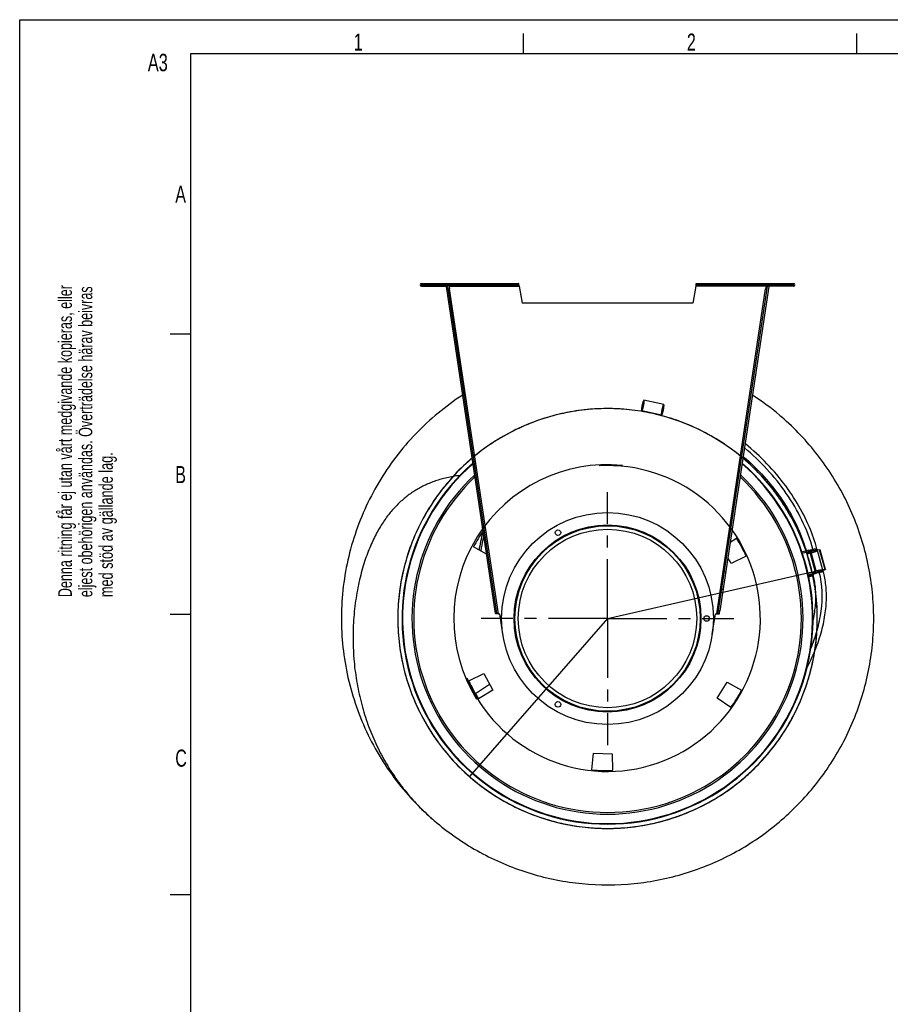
# Model space of a CAD drawing. Extents: x 0 to 420, y -131 to 297.
# Tile 10 of 16: x 0 to 127, y 153 to 297. Entities that reach past the tile are written whole.
import ezdxf

# ---------------------------------------------------------------- set-up
doc = ezdxf.new("R2010")
doc.units = 0
doc.header["$LTSCALE"] = 23.1
doc.linetypes.add('CENTER', pattern=[0.6, 0.375, -0.075, 0.075, -0.075])
for name, color, linetype in [('110528_DXF_CONTINUOUS_LINE', 7, 'CONTINUOUS'), ('110536_DXF_CONTINUOUS_LINE', 7, 'CONTINUOUS'), ('110660_DXF_CONTINUOUS_LINE', 7, 'CONTINUOUS'), ('AG_HOSE_150_DXF_CONTINUOUS', 7, 'CONTINUOUS'), ('ASE_65_150-5_DXF_FORMAT', 7, 'CONTINUOUS'), ('G_ASE_DUMMY_DXF_CONTINUOUS', 7, 'CONTINUOUS'), ('GUIDE_150_DXF_CONTINUOUS_L', 7, 'CONTINUOUS'), ('SPRING_DUMMY_DXF_AXIS', 7, 'CONTINUOUS'), ('SPRING_DUMMYDXF_CONTINUOUS', 7, 'CONTINUOUS')]:
    doc.layers.add(name, color=color, linetype=linetype)
doc.styles.get("Standard").update_dxf_attribs({"font": 'txt', "width": 0.7})

# ---------------------------------------------------------------- blocks, each defined once
blk = doc.blocks.new('SQS_LAGTEXT_BL0', base_point=(7.49, 145.42))
at = {"layer": 'ASE_65_150-5_DXF_FORMAT', "color": 7, "linetype": 'CONTINUOUS'}
for s, width, p in [('Denna ritning får ej utan vårt medgivande kopieras, eller', 0.687469, (7.64, 212.55)), ('eljest obehörigen användas. Överträdelse härav beivras', 0.686067, (10.63, 212.55)), ('med stöd av gällande lag.', 0.696, (13.63, 212.55))]:
    blk.add_text(s, height=1.9979, rotation=90, dxfattribs=dict(at, width=width)).set_placement(p)

msp = doc.modelspace()

# ---------------------------------------------------------------- linework, layer by layer
at = {"layer": '110528_DXF_CONTINUOUS_LINE', "color": 9, "linetype": 'CONTINUOUS'}
for p, q in [((112.51438, 223.51027), (112.5806, 223.54548)), ((59.53752, 195.34198), (59.4713, 195.30677))]:
    msp.add_line(p, q, dxfattribs=at)
at = {"layer": '110528_DXF_CONTINUOUS_LINE', "color": 3, "linetype": 'CONTINUOUS'}
for p, q in [((103.99111, 220.61281), (104.92263, 221.17252)), ((68.32564, 218.85327), (66.40493, 219.91793)), ((104.11718, 217.49134), (103.65275, 218.36482)), ((106.33105, 218.52368), (104.11718, 217.49134)), ((65.72085, 200.32857), (67.93472, 201.36091)), ((67.93472, 201.36091), (69.2231, 198.93782)), ((69.2231, 198.93782), (67.12927, 197.67973)), ((102.05625, 197.79126), (103.51051, 200.11858)), ((103.51051, 200.11858), (105.64697, 198.93432)), ((104.05721, 196.39017), (102.05625, 197.79126)), ((83.75212, 187.29262), (83.96502, 189.72605)), ((83.96502, 189.72605), (86.70766, 189.63027)), ((86.70766, 189.63027), (86.75029, 187.18792))]:
    msp.add_line(p, q, dxfattribs=at)
at = {"layer": '110528_DXF_CONTINUOUS_LINE', "color": 7, "linetype": 'CONTINUOUS'}
msp.add_arc((86.02595, 209.42613), 30.075, 130.9272188, 49.0727019, dxfattribs=at)
at = {"layer": '110528_DXF_CONTINUOUS_LINE', "color": 3, "linetype": 'CONTINUOUS'}
for radius, start, end in [(30, 131.0178646, 48.9819905), (22.25, 144.9125493, 151.8655687), (22.25, 24.1344313, 31.8655687), (22.25, 204.1344313, 211.8655687), (22.25, 324.1344313, 331.8655687), (22.25, 264.1344313, 271.8655687)]:
    msp.add_arc((86.02595, 209.42613), radius, start, end, dxfattribs=at)
at = {"layer": '110528_DXF_CONTINUOUS_LINE', "color": 9, "linetype": 'CONTINUOUS'}
for radius, start, end in [(28.61603, 132.7981077, 47.2023559), (28.36603, 133.1426079, 46.8576139)]:
    msp.add_arc((86.02595, 209.42613), radius, start, end, dxfattribs=at)
at = {"layer": '110536_DXF_CONTINUOUS_LINE', "color": 9, "linetype": 'CONTINUOUS'}
for p, q in [((58.7993, 258.02613), (58.7993, 258.42613)), ((62.83391, 258.02613), (73.08763, 258.02613)), ((109.218, 258.02613), (98.96427, 258.02613)), ((113.25261, 258.02613), (113.25261, 258.42613)), ((70.04722, 210.103), (62.89125, 257.64513)), ((102.00468, 210.103), (109.16065, 257.64513)), ((68.72483, 216.20112), (68.92261, 216.23088)), ((103.32707, 216.20112), (103.1293, 216.23088)), ((69.10753, 213.65861), (69.3053, 213.68837)), ((102.94437, 213.65861), (102.7466, 213.68837)), ((69.57375, 210.56114), (69.77152, 210.59091)), ((69.57391, 210.56007), (69.77169, 210.58983)), ((102.47799, 210.56007), (102.28022, 210.58983)), ((102.47815, 210.56114), (102.28038, 210.59091))]:
    msp.add_line(p, q, dxfattribs=at)
at = {"layer": '110536_DXF_CONTINUOUS_LINE', "color": 3, "linetype": 'CONTINUOUS'}
for p, q in [((58.7993, 258.42613), (73.0146, 258.42613)), ((58.7993, 258.02613), (62.6493, 258.02613)), ((69.63409, 210.16025), (62.43617, 257.98114)), ((99.0373, 258.42613), (113.25261, 258.42613)), ((109.61573, 257.98114), (102.47815, 210.56114)), ((113.25261, 258.02613), (109.40261, 258.02613)), ((102.41781, 210.16025), (102.47815, 210.56114))]:
    msp.add_line(p, q, dxfattribs=at)
at = {"layer": '110536_DXF_CONTINUOUS_LINE', "color": 7, "linetype": 'CONTINUOUS'}
for p, q in [((58.7993, 258.22613), (73.0146, 258.22613)), ((62.43617, 257.98114), (62.63394, 258.01091)), ((69.83187, 210.19001), (62.63394, 258.01091)), ((62.6493, 258.02613), (62.6493, 258.22613)), ((62.83391, 258.02613), (62.89125, 257.64513)), ((69.82064, 258.42613), (69.82064, 258.22613)), ((72.82064, 258.42613), (72.82064, 258.22613)), ((73.0146, 258.42613), (73.0146, 258.22613)), ((73.08763, 258.02613), (73.52595, 255.54028)), ((98.96427, 258.02613), (98.52595, 255.54028)), ((99.0373, 258.42613), (99.0373, 258.22613)), ((99.0373, 258.22613), (113.25261, 258.22613)), ((99.23126, 258.42613), (99.23126, 258.22613)), ((102.23126, 258.42613), (102.23126, 258.22613)), ((102.28038, 210.59091), (109.41796, 258.01091)), ((109.218, 258.02613), (109.16065, 257.64513)), ((109.40261, 258.02613), (109.40261, 258.22613)), ((109.61573, 257.98114), (109.41796, 258.01091)), ((62.69348, 257.61536), (62.89125, 257.64513)), ((109.35842, 257.61536), (109.16065, 257.64513)), ((98.52595, 255.54028), (73.52595, 255.54028)), ((102.22004, 210.19001), (102.28038, 210.59091)), ((69.63409, 210.16025), (69.83187, 210.19001)), ((70.69861, 207.11908), (70.24698, 210.11952)), ((101.3533, 207.11908), (101.80492, 210.11952)), ((102.41781, 210.16025), (102.22004, 210.19001))]:
    msp.add_line(p, q, dxfattribs=at)
at = {"layer": '110536_DXF_CONTINUOUS_LINE', "color": 3, "linetype": 'CONTINUOUS'}
for centre, start, end in [((58.7993, 258.22613), 90, 270), ((113.25261, 258.22613), 270, 90)]:
    msp.add_arc(centre, 0.2, start, end, dxfattribs=at)
at = {"layer": '110536_DXF_CONTINUOUS_LINE', "color": 7, "linetype": 'CONTINUOUS'}
for centre, start, end in [((70.02372, 211.60281), 270.8975556, 278.5598113), ((102.02818, 211.60281), 261.4401887, 269.1024444)]:
    msp.add_arc(centre, 1.5, start, end, dxfattribs=at)
for points, knots in [([(62.7737, 258.22613), (62.78083, 258.22613), (62.79458, 258.20138), (62.80562, 258.16231), (62.82021, 258.09851), (62.82901, 258.05166), (62.83391, 258.02613)], [0, 0, 0, 0, 0.10102656, 0.317593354, 0.631910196, 1, 1, 1, 1]), ([(73.08763, 258.02613), (73.08169, 258.05167), (73.07098, 258.09881), (73.05326, 258.16211), (73.03961, 258.20311), (73.02253, 258.22613), (73.0146, 258.22613)], [0, 0, 0, 0, 0.362762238, 0.67352206, 0.890403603, 1, 1, 1, 1]), ([(98.96427, 258.02613), (98.97021, 258.05167), (98.98092, 258.09881), (98.99864, 258.16211), (99.01229, 258.20311), (99.02938, 258.22613), (99.0373, 258.22613)], [0, 0, 0, 0, 0.362762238, 0.67352206, 0.890403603, 1, 1, 1, 1]), ([(109.2782, 258.22613), (109.27107, 258.22613), (109.25732, 258.20138), (109.24628, 258.16231), (109.23169, 258.09851), (109.22289, 258.05166), (109.218, 258.02613)], [0, 0, 0, 0, 0.10102656, 0.317593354, 0.631910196, 1, 1, 1, 1]), ([(70.04722, 210.103), (70.01986, 210.10371), (69.969, 210.10726), (69.90201, 210.12138), (69.85071, 210.14607), (69.83396, 210.17612), (69.83187, 210.19001)], [0, 0, 0, 0, 0.331658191, 0.615530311, 0.82972973, 1, 1, 1, 1]), ([(102.00468, 210.103), (102.03204, 210.10371), (102.08291, 210.10726), (102.14989, 210.12138), (102.2012, 210.14607), (102.21794, 210.17612), (102.22004, 210.19001)], [0, 0, 0, 0, 0.331658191, 0.615530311, 0.82972973, 1, 1, 1, 1])]:
    msp.add_open_spline(points, degree=3, knots=knots, dxfattribs=at)
at = {"layer": '110536_DXF_CONTINUOUS_LINE', "color": 3, "linetype": 'CONTINUOUS'}
for points, knots in [([(73.08763, 258.02613), (73.0817, 258.07717), (73.07077, 258.17152), (73.05585, 258.28274), (73.0434, 258.35452), (73.03422, 258.39192), (73.02733, 258.41422), (73.01858, 258.42613), (73.0146, 258.42613)], [0, 0, 0, 0, 0.37570868, 0.695091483, 0.818353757, 0.911146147, 0.970916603, 1, 1, 1, 1]), ([(98.96427, 258.02613), (98.9702, 258.07717), (98.98113, 258.17152), (98.99606, 258.28274), (99.0085, 258.35452), (99.01768, 258.39192), (99.02457, 258.41422), (99.03332, 258.42613), (99.0373, 258.42613)], [0, 0, 0, 0, 0.37570868, 0.695091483, 0.818353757, 0.911146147, 0.970916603, 1, 1, 1, 1]), ([(70.04722, 210.103), (69.99533, 210.09983), (69.89924, 210.09614), (69.78567, 210.09909), (69.71143, 210.1099), (69.67238, 210.1211), (69.64464, 210.13637), (69.63523, 210.1527), (69.63409, 210.16025)], [0, 0, 0, 0, 0.360165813, 0.666149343, 0.785569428, 0.878759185, 0.94710206, 1, 1, 1, 1]), ([(102.00468, 210.103), (102.05657, 210.09983), (102.15266, 210.09614), (102.26623, 210.09909), (102.34048, 210.1099), (102.37953, 210.1211), (102.40726, 210.13637), (102.41667, 210.1527), (102.41781, 210.16025)], [0, 0, 0, 0, 0.360165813, 0.666149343, 0.785569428, 0.878759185, 0.94710206, 1, 1, 1, 1])]:
    msp.add_open_spline(points, degree=3, knots=knots, dxfattribs=at)
at = {"layer": '110660_DXF_CONTINUOUS_LINE', "color": 9, "linetype": 'CONTINUOUS'}
for p, q in [((94.25694, 240.73592), (91.35153, 241.33941)), ((93.93154, 239.16936), (91.02613, 239.77285)), ((114.53375, 219.00456), (115.52741, 219.2785)), ((115.99308, 216.08417), (115.20112, 218.95681)), ((116.42231, 216.37071), (115.62728, 219.25451)), ((116.55737, 216.41292), (115.76541, 219.28556)), ((117.53553, 216.5094), (116.74358, 219.38204)), ((117.85063, 216.61326), (117.05868, 219.48591)), ((115.36372, 216.03936), (116.34576, 216.3101)), ((115.41274, 215.82278), (116.40472, 216.09626)), ((116.49138, 216.38623), (116.55737, 216.41292)), ((117.78464, 216.58658), (117.85063, 216.61326)), ((117.789, 216.57078), (117.78464, 216.58658)), ((117.789, 216.57078), (117.85934, 216.58168)), ((115.47446, 215.52742), (116.09761, 215.69921))]:
    msp.add_line(p, q, dxfattribs=at)
at = {"layer": '110660_DXF_CONTINUOUS_LINE', "color": 7, "linetype": 'CONTINUOUS'}
for p, q in [((114.47709, 219.17237), (115.48041, 219.44897)), ((115.54061, 219.23062), (115.48042, 219.44895)), ((115.62728, 219.25451), (115.54061, 219.23062)), ((117.05868, 219.48591), (115.76541, 219.28556)), ((117.91146, 216.61304), (117.1195, 219.48568)), ((116.41923, 216.38187), (116.33256, 216.35798)), ((116.42341, 216.02847), (116.33256, 216.35798)), ((117.85063, 216.61326), (116.55737, 216.41292)), ((117.55009, 216.45661), (117.85934, 216.58168)), ((116.21287, 215.94725), (115.43184, 215.73193)), ((116.07393, 215.7888), (115.45552, 215.61831)), ((115.47473, 215.5261), (116.09795, 215.69791))]:
    msp.add_line(p, q, dxfattribs=at)
at = {"layer": '110660_DXF_CONTINUOUS_LINE', "color": 3, "linetype": 'CONTINUOUS'}
for p, q in [((116.42231, 216.37071), (116.33564, 216.34681)), ((117.78464, 216.58658), (116.49138, 216.38623)), ((117.54573, 216.4724), (117.789, 216.57078)), ((116.04807, 215.8847), (115.43521, 215.71575))]:
    msp.add_line(p, q, dxfattribs=at)
msp.add_arc((117.67768, 216.84605), 0.29692, 292.0170882, 292.4133499, dxfattribs=at)
at = {"layer": '110660_DXF_CONTINUOUS_LINE', "color": 9, "linetype": 'CONTINUOUS'}
for points, knots in [([(91.07371, 240.58005), (91.06375, 240.53207), (91.04541, 240.43742), (91.02249, 240.29874), (91.0051, 240.16883), (90.99368, 240.052), (90.98886, 239.95273), (90.98966, 239.87236), (90.99809, 239.81802), (91.00888, 239.77705), (91.04363, 239.76984), (91.06984, 239.80312), (91.09921, 239.84961), (91.13195, 239.92301), (91.16707, 240.01598), (91.20312, 240.12769), (91.2389, 240.25379), (91.27311, 240.39012), (91.29398, 240.48425), (91.30395, 240.53222)], [0, 0, 0, 0, 0.089277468, 0.17567333, 0.256055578, 0.328171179, 0.389237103, 0.437858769, 0.472417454, 0.49342805, 0.50657195, 0.527582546, 0.562141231, 0.610762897, 0.671828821, 0.743944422, 0.82432667, 0.910722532, 1, 1, 1, 1]), ([(91.30395, 240.53222), (91.31391, 240.58019), (91.33225, 240.67485), (91.35517, 240.81352), (91.37256, 240.94344), (91.38398, 241.06027), (91.3888, 241.15954), (91.38799, 241.2399), (91.37957, 241.29425), (91.36878, 241.33522), (91.33403, 241.34243), (91.30782, 241.30915), (91.27845, 241.26266), (91.24571, 241.18926), (91.21059, 241.09629), (91.17454, 240.98457), (91.13876, 240.85848), (91.10455, 240.72215), (91.08368, 240.62802), (91.07371, 240.58005)], [0, 0, 0, 0, 0.089277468, 0.17567333, 0.256055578, 0.328171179, 0.389237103, 0.437858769, 0.472417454, 0.49342805, 0.50657195, 0.527582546, 0.562141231, 0.610762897, 0.671828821, 0.743944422, 0.82432667, 0.910722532, 1, 1, 1, 1]), ([(94.20935, 239.92873), (94.21932, 239.9767), (94.23766, 240.07136), (94.26058, 240.21003), (94.27797, 240.33995), (94.28939, 240.45678), (94.29421, 240.55604), (94.2934, 240.63641), (94.28498, 240.69075), (94.27419, 240.73172), (94.23944, 240.73894), (94.21323, 240.70565), (94.18386, 240.65916), (94.15111, 240.58576), (94.116, 240.49279), (94.07995, 240.38108), (94.04416, 240.25498), (94.00996, 240.11865), (93.98909, 240.02452), (93.97912, 239.97655)], [0, 0, 0, 0, 0.089277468, 0.17567333, 0.256055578, 0.328171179, 0.389237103, 0.437858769, 0.472417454, 0.49342805, 0.50657195, 0.527582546, 0.562141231, 0.610762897, 0.671828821, 0.743944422, 0.82432667, 0.910722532, 1, 1, 1, 1]), ([(93.97912, 239.97655), (93.96916, 239.92858), (93.95082, 239.83392), (93.9279, 239.69525), (93.91051, 239.56533), (93.89909, 239.4485), (93.89427, 239.34923), (93.89507, 239.26887), (93.9035, 239.21452), (93.91429, 239.17356), (93.94903, 239.16634), (93.97525, 239.19962), (94.00462, 239.24611), (94.03736, 239.31951), (94.07248, 239.41248), (94.10853, 239.5242), (94.14431, 239.6503), (94.17852, 239.78662), (94.19939, 239.88076), (94.20935, 239.92873)], [0, 0, 0, 0, 0.089277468, 0.17567333, 0.256055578, 0.328171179, 0.389237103, 0.437858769, 0.472417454, 0.49342805, 0.50657195, 0.527582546, 0.562141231, 0.610762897, 0.671828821, 0.743944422, 0.82432667, 0.910722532, 1, 1, 1, 1]), ([(115.94772, 219.25875), (115.90049, 219.24573), (115.80784, 219.21913), (115.67368, 219.17744), (115.54967, 219.13556), (115.43974, 219.09505), (115.34871, 219.05711), (115.27602, 219.02367), (115.23241, 218.99484), (115.19796, 218.97269), (115.20655, 218.94155), (115.24748, 218.94018), (115.29971, 218.93777), (115.37926, 218.9463), (115.47687, 218.96037), (115.59203, 218.98192), (115.71998, 219.00949), (115.85655, 219.04244), (115.94975, 219.06708), (115.99698, 219.0801)], [0, 0, 0, 0, 0.090153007, 0.177370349, 0.258461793, 0.331119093, 0.392489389, 0.441090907, 0.475147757, 0.494769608, 0.505230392, 0.524852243, 0.558909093, 0.607510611, 0.668880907, 0.741538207, 0.822629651, 0.909846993, 1, 1, 1, 1]), ([(115.99698, 219.0801), (116.04421, 219.09312), (116.13686, 219.11972), (116.27102, 219.16141), (116.39503, 219.2033), (116.50496, 219.24381), (116.59599, 219.28174), (116.66867, 219.31518), (116.71229, 219.34401), (116.74674, 219.36616), (116.73815, 219.39731), (116.69722, 219.39867), (116.64499, 219.40108), (116.56544, 219.39255), (116.46783, 219.37848), (116.35267, 219.35693), (116.22472, 219.32936), (116.08815, 219.29641), (115.99495, 219.27177), (115.94772, 219.25875)], [0, 0, 0, 0, 0.090153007, 0.177370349, 0.258461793, 0.331119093, 0.392489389, 0.441090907, 0.475147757, 0.494769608, 0.505230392, 0.524852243, 0.558909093, 0.607510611, 0.668880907, 0.741538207, 0.822629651, 0.909846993, 1, 1, 1, 1]), ([(116.73968, 216.38611), (116.69245, 216.37309), (116.5998, 216.34649), (116.46563, 216.3048), (116.34162, 216.26291), (116.23169, 216.22241), (116.14066, 216.18447), (116.06798, 216.15103), (116.02436, 216.1222), (115.98992, 216.10005), (115.99851, 216.0689), (116.03943, 216.06754), (116.09166, 216.06513), (116.17121, 216.07366), (116.26882, 216.08773), (116.38398, 216.10928), (116.51193, 216.13685), (116.64851, 216.1698), (116.7417, 216.19444), (116.78893, 216.20746)], [0, 0, 0, 0, 0.090153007, 0.177370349, 0.258461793, 0.331119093, 0.392489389, 0.441090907, 0.475147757, 0.494769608, 0.505230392, 0.524852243, 0.558909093, 0.607510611, 0.668880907, 0.741538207, 0.822629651, 0.909846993, 1, 1, 1, 1]), ([(116.78893, 216.20746), (116.83616, 216.22048), (116.92881, 216.24708), (117.06298, 216.28877), (117.18699, 216.33066), (117.29692, 216.37116), (117.38795, 216.4091), (117.46063, 216.44254), (117.50424, 216.47137), (117.53869, 216.49352), (117.5301, 216.52467), (117.48918, 216.52603), (117.43695, 216.52844), (117.3574, 216.51991), (117.25979, 216.50584), (117.14463, 216.48429), (117.01668, 216.45672), (116.8801, 216.42377), (116.78691, 216.39913), (116.73968, 216.38611)], [0, 0, 0, 0, 0.090153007, 0.177370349, 0.258461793, 0.331119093, 0.392489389, 0.441090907, 0.475147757, 0.494769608, 0.505230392, 0.524852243, 0.558909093, 0.607510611, 0.668880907, 0.741538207, 0.822629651, 0.909846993, 1, 1, 1, 1])]:
    msp.add_open_spline(points, degree=3, knots=knots, dxfattribs=at)
at = {"layer": '110660_DXF_CONTINUOUS_LINE', "color": 7, "linetype": 'CONTINUOUS'}
for points, knots in [([(115.62728, 219.25451), (115.63981, 219.25797), (115.68546, 219.26996), (115.73161, 219.28032), (115.76541, 219.28556)], [0, 0, 0, 0, 0.275448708, 1, 1, 1, 1]), ([(117.05868, 219.48591), (117.07317, 219.48815), (117.09252, 219.49042), (117.1121, 219.49018), (117.11898, 219.48759), (117.1195, 219.48568)], [0, 0, 0, 0, 0.708411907, 0.904468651, 1, 1, 1, 1]), ([(116.21287, 215.94725), (116.22801, 215.95388), (116.29735, 215.98307), (116.36798, 216.00912), (116.42341, 216.02847)], [0, 0, 0, 0, 0.219647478, 1, 1, 1, 1]), ([(116.41923, 216.38187), (116.43176, 216.38533), (116.47742, 216.39732), (116.52357, 216.40768), (116.55737, 216.41292)], [0, 0, 0, 0, 0.275448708, 1, 1, 1, 1]), ([(117.85063, 216.61326), (117.86513, 216.61551), (117.88447, 216.61778), (117.90405, 216.61754), (117.91093, 216.61495), (117.91146, 216.61304)], [0, 0, 0, 0, 0.708411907, 0.904468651, 1, 1, 1, 1]), ([(117.91146, 216.61304), (117.91198, 216.61113), (117.9074, 216.60538), (117.89071, 216.59514), (117.87294, 216.58718), (117.85934, 216.58168)], [0, 0, 0, 0, 0.095531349, 0.291588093, 1, 1, 1, 1])]:
    msp.add_open_spline(points, degree=3, knots=knots, dxfattribs=at)
at = {"layer": '110660_DXF_CONTINUOUS_LINE', "color": 3, "linetype": 'CONTINUOUS'}
for points, knots in [([(116.42231, 216.37071), (116.42858, 216.37243), (116.4514, 216.37843), (116.47448, 216.38361), (116.49138, 216.38623)], [0, 0, 0, 0, 0.275448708, 1, 1, 1, 1]), ([(117.78464, 216.58658), (117.79189, 216.5877), (117.80156, 216.58883), (117.81135, 216.58872), (117.81479, 216.58742), (117.81505, 216.58646)], [0, 0, 0, 0, 0.708370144, 0.904496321, 1, 1, 1, 1]), ([(117.81505, 216.58646), (117.81579, 216.58381), (117.80387, 216.57757), (117.79722, 216.57417), (117.7909, 216.57156)], [0, 0, 0, 0, 0.286872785, 1, 1, 1, 1])]:
    msp.add_open_spline(points, degree=3, knots=knots, dxfattribs=at)
at = {"layer": 'AG_HOSE_150_DXF_CONTINUOUS', "color": 7, "linetype": 'CONTINUOUS'}
for p, q in [((111.20652, 239.14199), (111.14548, 239.19301)), ((111.20652, 239.14199), (111.14578, 239.19337)), ((111.55731, 238.84047), (111.51496, 238.87688)), ((111.55762, 238.84083), (111.51543, 238.87741)), ((124.0482, 217.87254), (124.03516, 217.9317)), ((124.04907, 217.87273), (124.03588, 217.93186))]:
    msp.add_line(p, q, dxfattribs=at)
at = {"layer": 'AG_HOSE_150_DXF_CONTINUOUS', "color": 9, "linetype": 'CONTINUOUS'}
for q in [(115.95989, 216.24151), (65.81487, 186.31764)]:
    msp.add_line((86.02595, 209.42613), q, dxfattribs=at)
at = {"layer": 'AG_HOSE_150_DXF_CONTINUOUS', "color": 7, "linetype": 'CONTINUOUS'}
for points in [[(64.40703, 230.33256), (64.19549, 230.30543), (63.94348, 230.27009), (63.69613, 230.23236), (63.453, 230.1922), (63.21453, 230.14972), (62.98103, 230.10504), (62.75177, 230.05812), (62.52732, 230.00914), (62.30783, 229.95822), (62.09184, 229.90513), (61.87954, 229.84997), (61.67124, 229.7929), (61.46566, 229.73364), (61.26283, 229.67224), (61.06314, 229.60885), (60.86576, 229.54328), (60.67079, 229.47558), (60.47849, 229.40589), (60.28821, 229.33402), (60.10005, 229.26003), (59.9142, 229.18402), (59.73019, 229.10582), (59.54811, 229.0255), (59.36813, 228.94317), (59.18984, 228.85867), (59.01333, 228.77205), (58.83874, 228.68339), (58.66569, 228.59251), (58.49428, 228.49948), (58.32463, 228.40439), (58.15641, 228.30707), (57.98973, 228.2076), (57.82467, 228.10603), (57.66095, 228.00217), (57.49864, 227.89607), (57.33785, 227.78778), (57.17831, 227.67715), (57.02011, 227.56423), (56.86331, 227.44908), (56.70769, 227.3315), (56.55333, 227.21153), (56.40032, 227.08923), (56.24842, 226.96439), (56.0977, 226.83706), (55.94823, 226.70728), (55.79977, 226.57483), (55.65241, 226.43974), (55.50623, 226.30206), (55.36106, 226.16156), (55.21695, 226.01828), (55.07399, 225.87226), (54.93206, 225.72334), (54.79125, 225.57157), (54.65159, 225.41697), (54.51291, 225.25926), (54.37537, 225.0986), (54.23893, 224.9349), (54.10319, 224.76758), (53.96828, 224.59674), (53.83419, 224.42226), (53.70039, 224.24336), (53.56704, 224.0601), (53.43447, 223.8728), (53.30255, 223.68119), (53.17128, 223.48515), (53.04081, 223.28481), (52.91123, 223.08019), (52.78255, 222.8712), (52.6548, 222.65779), (52.52814, 222.4401), (52.40256, 222.21804), (52.27809, 221.99156), (52.15488, 221.76082), (52.03297, 221.5258), (51.91235, 221.28636), (51.79306, 221.04249), (51.67513, 220.79414), (51.55857, 220.5412), (51.4434, 220.28359), (51.32964, 220.02122), (51.21733, 219.75403), (51.10654, 219.48197), (50.99736, 219.20508), (50.88979, 218.92318), (50.78377, 218.6359), (50.67938, 218.34324), (50.57662, 218.04502), (50.4754, 217.74064), (50.37579, 217.42997), (50.27792, 217.11296), (50.18177, 216.7891), (50.08735, 216.45796), (49.99489, 216.11976), (49.90464, 215.77498), (49.81664, 215.42324), (49.73109, 215.06473), (49.64846, 214.70091), (49.56885, 214.33177), (49.49235, 213.95722), (49.41931, 213.57865), (49.34983, 213.19626), (49.28393, 212.80983), (49.22181, 212.42021), (49.16354, 212.0275), (49.10917, 211.63163), (49.0588, 211.23323), (49.01248, 210.83233), (48.97025, 210.42897), (48.9322, 210.0237), (48.89836, 209.61661), (48.86877, 209.20773), (48.8435, 208.7976), (48.82256, 208.38629), (48.80596, 207.97385), (48.79375, 207.56079), (48.78593, 207.14721), (48.78252, 206.73316), (48.78353, 206.31915), (48.78895, 205.90541), (48.79166, 205.77098)], [(48.79167, 205.77057), (48.7961, 205.58806), (48.80919, 205.17779), (48.8266, 204.76816), (48.84831, 204.35926), (48.8743, 203.95122), (48.90457, 203.54412), (48.93909, 203.13804), (48.97785, 202.73311), (49.02081, 202.32941), (49.06796, 201.92701), (49.11926, 201.52604), (49.1747, 201.12658), (49.23424, 200.72871), (49.29785, 200.33256), (49.3655, 199.9382), (49.43716, 199.5457), (49.51279, 199.15512), (49.59235, 198.76655), (49.67582, 198.38002), (49.76317, 197.99555), (49.85436, 197.6132), (49.94937, 197.23303), (50.04818, 196.85503), (50.15073, 196.47928), (50.25701, 196.10581), (50.36698, 195.73462), (50.48062, 195.36577), (50.59787, 194.99932), (50.71873, 194.63522), (50.84316, 194.27355), (50.97113, 193.91434), (51.10262, 193.55756), (51.23759, 193.20326), (51.37601, 192.85148), (51.51788, 192.50217), (51.66314, 192.15539), (51.81177, 191.8112), (51.96376, 191.46951), (52.11906, 191.1304), (52.27765, 190.7939), (52.43956, 190.4599), (52.60474, 190.12844), (52.77316, 189.79956), (52.94487, 189.47315), (53.11983, 189.14924), (53.29799, 188.82789), (53.47943, 188.50896), (53.66409, 188.1925), (53.85195, 187.87855), (54.04306, 187.567), (54.23739, 187.25789), (54.43491, 186.95126), (54.63564, 186.64707), (54.83955, 186.34537), (55.0466, 186.04618), (55.25682, 185.74948), (55.47016, 185.45532), (55.68658, 185.16372), (55.90616, 184.87459), (56.12885, 184.58798), (56.35463, 184.30391), (56.5836, 184.02224), (56.81575, 183.74302), (57.05105, 183.46628), (57.28959, 183.19192), (57.53137, 182.91996), (57.77634, 182.65045), (58.02458, 182.38333), (58.27605, 182.11862), (58.53074, 181.85636), (58.7887, 181.5965), (59.04992, 181.33908), (59.31438, 181.08412), (59.58214, 180.8316), (59.8532, 180.5815), (60.12754, 180.33391), (60.38356, 180.1077)]]:
    msp.add_lwpolyline(points, dxfattribs=at)
for centre, radius, start, end in [((86.01941, 209.42073), 38.95811, 49.720589, 57.0207481), ((85.98798, 209.38666), 39.00443, 49.1202633, 49.7177291), ((86.02145, 209.4257), 38.95313, 49.366296, 49.7181465), ((86.0132, 209.41609), 38.96579, 49.1199792, 49.3663018), ((86.04171, 209.44398), 38.97379, 228.1305308, 228.5093555), ((86.01455, 209.41355), 38.93302, 228.1455986, 228.3578776), ((86.01406, 209.413), 38.93229, 228.3578776, 228.5504945), ((86.04046, 209.44257), 38.97191, 228.5093569, 228.7011613), ((86.0131, 209.41192), 38.93084, 228.550494, 228.8269707), ((85.98355, 209.37768), 38.88562, 228.8265427, 229.4258487)]:
    msp.add_arc(centre, radius, start, end, dxfattribs=at)
at = {"layer": 'AG_HOSE_150_DXF_CONTINUOUS', "color": 9, "linetype": 'CONTINUOUS'}
for radius, start, end in [(22.5, 84.4343539, 211.5656461), (22.365, 202.8745903, 93.1255903)]:
    msp.add_arc((86.02595, 209.42613), radius, start, end, dxfattribs=at)
at = {"layer": 'AG_HOSE_150_DXF_CONTINUOUS', "color": 7, "linetype": 'CONTINUOUS'}
for points, knots in [([(64.82602, 242.10113), (63.57738, 241.29096), (61.17057, 239.52596), (57.88974, 236.48318), (54.97717, 233.08542), (52.47396, 229.3759), (50.41058, 225.40488), (48.81587, 221.22352), (47.71001, 216.88718), (47.10828, 212.45271), (47.0172, 207.97851), (47.43967, 203.52337), (48.36839, 199.14568), (49.79296, 194.90333), (51.69303, 190.85168), (54.04447, 187.04396), (56.81614, 183.53108), (58.92081, 181.41491), (60.0292, 180.42147)], [0, 0, 0, 0, 0.062500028, 0.125000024, 0.187500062, 0.250000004, 0.312500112, 0.375000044, 0.437500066, 0.500000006, 0.562500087, 0.625, 0.687500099, 0.749999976, 0.812500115, 0.875000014, 0.937500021, 1, 1, 1, 1]), ([(60.69111, 179.84153), (61.65728, 179.01418), (63.67218, 177.4532), (66.90775, 175.41926), (70.32766, 173.71184), (75.08347, 171.89312), (81.32908, 170.5078), (87.7249, 170.3675), (92.77691, 171.0025), (96.5047, 171.84722), (100.13169, 173.05342), (104.78332, 175.1242), (110.18386, 178.5537), (114.81076, 182.97152), (117.94008, 186.98813), (119.98249, 190.21908), (121.69922, 193.63388), (123.07289, 197.20061), (124.09189, 200.88439), (124.74471, 204.65027), (125.02646, 208.46223), (124.90269, 213.55247), (123.81375, 219.85641), (121.51527, 225.82673), (119.00953, 230.25918), (116.81284, 233.38737), (114.32045, 236.28459), (112.47708, 238.04483), (111.51534, 238.87732)], [0, 0, 0, 0, 0.031264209, 0.06252825, 0.09379233, 0.125056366, 0.187509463, 0.249962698, 0.281226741, 0.312490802, 0.34375485, 0.375018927, 0.43747202, 0.499925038, 0.531189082, 0.562453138, 0.593717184, 0.624981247, 0.65624532, 0.687509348, 0.718773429, 0.750037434, 0.8124906, 0.874943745, 0.906207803, 0.937471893, 0.968735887, 1, 1, 1, 1])]:
    msp.add_open_spline(points, degree=3, knots=knots, dxfattribs=at)
at = {"layer": 'AG_HOSE_150_DXF_CONTINUOUS', "color": 9, "linetype": 'CONTINUOUS'}
msp.add_open_spline([(65.81487, 186.31764), (66.52495, 185.69659), (68.00342, 184.51942), (70.43897, 182.9224), (73.08737, 181.52977), (75.93396, 180.37806), (78.88149, 179.5167), (81.98378, 178.93727), (85.21556, 178.67722), (88.45654, 178.76668), (91.58507, 179.18189), (94.65675, 179.90633), (97.71773, 180.9752), (100.72271, 182.40404), (103.55526, 184.15002), (106.25609, 186.24752), (108.76993, 188.70187), (110.92699, 191.3663), (112.68433, 194.09804), (114.11919, 196.90898), (115.2845, 199.93456), (116.1391, 203.15031), (116.64032, 206.43978), (116.78829, 209.85622), (116.54318, 213.36098), (115.89125, 216.81327), (114.88152, 220.08047), (113.52572, 223.21989), (111.77774, 226.26754), (109.6315, 229.16474), (107.15989, 231.78991), (104.36244, 234.14003), (101.17636, 236.22234), (97.91002, 237.80797), (94.69998, 238.92822), (91.63156, 239.66662), (88.41745, 240.09263), (85.09101, 240.17207), (81.7755, 239.89071), (78.41907, 239.23622), (75.06863, 238.17889), (71.86427, 236.73826), (68.92349, 234.99299), (66.18782, 232.9411), (63.63304, 230.52933), (61.31759, 227.76548), (59.34268, 224.74884), (57.71136, 221.47967), (56.43125, 217.89516), (55.63448, 214.26549), (55.2932, 210.71042), (55.33478, 207.29096), (55.77377, 203.80517), (56.63827, 200.30477), (57.90781, 196.93005), (59.58397, 193.68365), (61.72197, 190.5346), (64.21119, 187.71601), (67.02289, 185.22481), (70.02292, 183.13781), (73.43102, 181.338), (77.04181, 179.98364), (80.89399, 179.07423), (84.83269, 178.65985), (89.00761, 178.77372), (92.80535, 179.40556), (96.17448, 180.39822), (99.09816, 181.5868), (101.95809, 183.11413), (104.70728, 184.98855), (107.2373, 187.14976), (109.58305, 189.63801), (111.68914, 192.4501), (113.45309, 195.48848), (114.82531, 198.62077), (115.85213, 201.88263), (116.52221, 205.33148), (116.79259, 208.9269), (116.63891, 212.52923), (116.05885, 216.13648), (115.00961, 219.79523), (113.54131, 223.20893), (111.74639, 226.29653), (109.71941, 229.05077), (107.33086, 231.62726), (104.58805, 233.96759), (101.58939, 235.96969), (98.33511, 237.63053), (94.76233, 238.94305), (91.09678, 239.78234), (87.36003, 240.16763), (83.70586, 240.11472), (79.88751, 239.59058), (76.16413, 238.58636), (72.50396, 237.07988), (69.06204, 235.12075), (65.73607, 232.59464), (62.95831, 229.80722), (60.70612, 226.89201), (58.91885, 223.97647), (57.43254, 220.79303), (56.29848, 217.37045), (55.57412, 213.83835), (55.26221, 210.1981), (55.39296, 206.3941), (55.99702, 202.68253), (57.04843, 199.07611), (58.4746, 195.71132), (60.39913, 192.37206), (62.73256, 189.3017), (65.50739, 186.47916), (68.61924, 184.0294), (72.21255, 181.90065), (75.88227, 180.36125), (79.61177, 179.33165), (83.22414, 178.77775), (87.07653, 178.66135), (90.91489, 179.03414), (94.77423, 179.91271), (98.49339, 181.27385), (102.19233, 183.21335), (105.508, 185.58321), (108.47784, 188.36701), (111.00104, 191.41965), (113.21475, 194.96133), (114.92286, 198.77586), (116.1223, 202.89388), (116.74597, 207.14065), (116.75848, 211.66615), (116.31173, 214.69618), (115.95989, 216.24151)], degree=3, knots=[0, 0, 0, 0, 0.0061168, 0.012233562, 0.018859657, 0.025485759, 0.032111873, 0.038737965, 0.045915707, 0.053093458, 0.059719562, 0.066345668, 0.07352342, 0.080701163, 0.087878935, 0.095056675, 0.102831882, 0.110607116, 0.117233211, 0.12385933, 0.131037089, 0.138214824, 0.145392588, 0.152570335, 0.160345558, 0.16812078, 0.175298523, 0.182476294, 0.190251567, 0.198026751, 0.205801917, 0.213577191, 0.221663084, 0.23042186, 0.237047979, 0.243674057, 0.250851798, 0.258029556, 0.265207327, 0.272385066, 0.280160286, 0.287935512, 0.295113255, 0.302291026, 0.310066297, 0.317841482, 0.32561665, 0.333391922, 0.341477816, 0.350236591, 0.357414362, 0.364592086, 0.37236734, 0.380142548, 0.387917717, 0.395692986, 0.403778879, 0.412537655, 0.42000224, 0.428088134, 0.436174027, 0.444932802, 0.453018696, 0.461777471, 0.470536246, 0.480023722, 0.486649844, 0.493275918, 0.500453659, 0.507631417, 0.514809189, 0.521986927, 0.529762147, 0.537537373, 0.544715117, 0.551892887, 0.559668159, 0.567443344, 0.575218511, 0.582993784, 0.591079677, 0.599838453, 0.607016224, 0.614193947, 0.621969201, 0.62974441, 0.637519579, 0.645294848, 0.653380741, 0.662139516, 0.669604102, 0.677689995, 0.685775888, 0.694534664, 0.702620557, 0.711379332, 0.720138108, 0.729625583, 0.736803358, 0.743981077, 0.75175633, 0.75953154, 0.767306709, 0.775081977, 0.783167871, 0.791926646, 0.799391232, 0.807477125, 0.815563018, 0.824321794, 0.832407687, 0.841166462, 0.849925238, 0.859412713, 0.866877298, 0.874963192, 0.883049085, 0.89180786, 0.899893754, 0.908652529, 0.917411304, 0.92689878, 0.934984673, 0.943743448, 0.952502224, 0.961989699, 0.970748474, 0.98023595, 0.989723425, 1, 1, 1, 1], dxfattribs=at)
at = {"layer": 'ASE_65_150-5_DXF_FORMAT', "color": 7, "linetype": 'CONTINUOUS'}
for p, q in [((-0.00158, -0.00152), (-0.00158, 296.99848)), ((-0.00158, 296.99848), (419.99842, 296.99848)), ((73.74842, 291.99848), (73.74842, 294.99848)), ((122.49842, 291.99848), (122.49842, 294.99848)), ((24.99842, 291.99848), (24.99842, 4.99848)), ((414.99842, 291.99848), (24.99842, 291.99848)), ((24.99842, 250.99848), (21.99842, 250.99848)), ((24.99842, 209.99848), (21.99842, 209.99848)), ((24.99842, 168.99848), (21.99842, 168.99848))]:
    msp.add_line(p, q, dxfattribs=at)
at = {"layer": 'G_ASE_DUMMY_DXF_CONTINUOUS', "color": 7, "linetype": 'CONTINUOUS'}
msp.add_line((68.76665, 199.79628), (66.68493, 198.42791), dxfattribs=at)
at = {"layer": 'GUIDE_150_DXF_CONTINUOUS_L', "color": 9, "linetype": 'CONTINUOUS'}
for p, q in [((116.14453, 219.34429), (116.08743, 219.5514)), ((117.01277, 216.19492), (116.94084, 216.45586))]:
    msp.add_line(p, q, dxfattribs=at)
at = {"layer": 'GUIDE_150_DXF_CONTINUOUS_L', "color": 7, "linetype": 'CONTINUOUS'}
for p, q in [((116.72902, 219.43484), (116.67758, 219.62143)), ((117.60293, 216.26495), (117.52533, 216.5464)), ((116.04368, 215.90061), (116.06047, 215.83971))]:
    msp.add_line(p, q, dxfattribs=at)
for points in [[(116.67758, 219.62143), (116.569, 220.00288), (116.44782, 220.40279), (116.31788, 220.80646), (116.17894, 221.2139), (116.0309, 221.62483), (115.87378, 222.03858), (115.70745, 222.45501), (115.53179, 222.87396), (115.34687, 223.2948), (115.15262, 223.71734), (114.94893, 224.14143), (114.73594, 224.56648), (114.51361, 224.99228), (114.28186, 225.41867), (114.04084, 225.84516), (113.79053, 226.27154), (113.5309, 226.69762), (113.26211, 227.12294), (112.98415, 227.54727), (112.69702, 227.97042), (112.4009, 228.39192), (112.09575, 228.81165), (111.78166, 229.22931), (111.45903, 229.64418), (111.12787, 230.05614), (110.78831, 230.4649), (110.44102, 230.86951), (110.08611, 231.26978), (109.7237, 231.66553), (109.35454, 232.05588), (108.97879, 232.44064), (108.59658, 232.81967), (108.20871, 233.19216), (107.81537, 233.55795), (107.4167, 233.91693), (107.01354, 234.26838), (106.60606, 234.61221), (106.19445, 234.94829), (106.15371, 234.98048)], [(105.87588, 233.13469), (105.98271, 233.04447), (106.36543, 232.71059), (106.74391, 232.36956), (107.11741, 232.02201), (107.48577, 231.66806), (107.84877, 231.30788), (108.20567, 230.94222), (108.55632, 230.57125), (108.90056, 230.19516), (109.23769, 229.81478), (109.56757, 229.43032), (109.89011, 229.04197), (110.20465, 228.65063), (110.51105, 228.2566), (110.8093, 227.86002), (111.09901, 227.46156), (111.38009, 227.06154), (111.65255, 226.66009), (111.91621, 226.25767), (112.17106, 225.85449), (112.4171, 225.45076), (112.65414, 225.04697), (112.88224, 224.64331), (113.10141, 224.23998), (113.31151, 223.83752), (113.51262, 223.43609), (113.70478, 223.0359), (113.88787, 222.63757), (114.06199, 222.24123), (114.22723, 221.84709), (114.38351, 221.45579), (114.53095, 221.06749), (114.6697, 220.68234), (114.79973, 220.30103), (114.92114, 219.92387), (115.03418, 219.55082), (115.09353, 219.34231)], [(67.82673, 222.16785), (67.78308, 222.01917), (67.68868, 221.67791), (67.60082, 221.33933), (67.51941, 221.00342), (67.44446, 220.67037), (67.37591, 220.34023), (67.31371, 220.01304), (67.25781, 219.68891), (67.22309, 219.46442)], [(115.23954, 202.28424), (115.38399, 202.55783), (115.5812, 202.94676), (115.76911, 203.33292), (115.94716, 203.71434), (116.11632, 204.09231), (116.27662, 204.46617), (116.42805, 204.8351), (116.57105, 205.19938), (116.70631, 205.56007), (116.83401, 205.91701), (116.95428, 206.26995), (117.06763, 206.61982), (117.17424, 206.96667), (117.27415, 207.31013), (117.3676, 207.65052), (117.45469, 207.98775), (117.5355, 208.32164), (117.61018, 208.65232), (117.6788, 208.97967), (117.74145, 209.3036), (117.79826, 209.6242), (117.8493, 209.94141), (117.89465, 210.25511), (117.93442, 210.56543), (117.96869, 210.87229), (117.99753, 211.17563), (118.02103, 211.47555), (118.03928, 211.772), (118.05234, 212.0649), (118.06027, 212.3544), (118.06315, 212.64041), (118.06101, 212.92289), (118.05392, 213.20197), (118.04191, 213.47761), (118.02505, 213.74976), (118.00337, 214.01843), (117.97692, 214.2836), (117.94577, 214.54522), (117.90994, 214.80332), (117.86949, 215.05786), (117.82448, 215.3088), (117.77493, 215.55621), (117.7209, 215.80011), (117.66242, 216.04041), (117.60293, 216.26495)], [(116.06047, 215.83971), (116.11427, 215.63618), (116.16695, 215.41806), (116.2154, 215.19653), (116.2596, 214.97168), (116.29953, 214.74354), (116.33518, 214.51203), (116.36651, 214.27723), (116.3935, 214.03918), (116.41613, 213.79784), (116.43436, 213.55329), (116.44815, 213.30556), (116.45748, 213.0546), (116.4623, 212.80049), (116.46258, 212.54327), (116.45826, 212.28283), (116.4493, 212.01923), (116.43566, 211.75254), (116.41727, 211.48263), (116.39409, 211.2096), (116.36609, 210.93351), (116.33318, 210.65422), (116.29532, 210.37182), (116.25246, 210.0864), (116.2045, 209.79781), (116.15137, 209.50613), (116.09974, 209.24539)]]:
    msp.add_lwpolyline(points, dxfattribs=at)
at = {"layer": 'GUIDE_150_DXF_CONTINUOUS_L', "color": 9, "linetype": 'CONTINUOUS'}
msp.add_arc((116.90144, 214.37383), 1.7123, 113.0246428, 114.3817887, dxfattribs=at)
for points, knots in [([(116.08743, 219.5514), (115.28503, 222.46195), (113.22241, 226.62069), (109.43605, 231.33676), (107.23079, 233.42309), (106.06383, 234.38239)], [0, 0, 0, 0, 0.499717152, 0.749962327, 1, 1, 1, 1]), ([(67.92465, 221.51561), (67.87647, 221.33596), (67.69285, 220.61436), (67.54796, 219.8827), (67.46487, 219.3303)], [0, 0, 0, 0, 0.249786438, 1, 1, 1, 1]), ([(115.49939, 219.37986), (115.54483, 219.39571), (115.73872, 219.45992), (115.9357, 219.51473), (116.08743, 219.5514)], [0, 0, 0, 0, 0.235646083, 1, 1, 1, 1]), ([(116.08743, 219.5514), (116.16384, 219.56986), (116.30221, 219.60066), (116.46577, 219.62851), (116.56969, 219.63913), (116.62346, 219.63963), (116.6576, 219.63714), (116.67595, 219.62733), (116.67758, 219.62143)], [0, 0, 0, 0, 0.391080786, 0.705459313, 0.823669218, 0.912054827, 0.969547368, 1, 1, 1, 1]), ([(115.77598, 205.01626), (116.13766, 205.89397), (116.60687, 207.24341), (117.06021, 209.09128), (117.54909, 211.89634), (117.51786, 214.36283), (117.01277, 216.19492)], [0, 0, 0, 0, 0.249755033, 0.374814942, 0.500011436, 1, 1, 1, 1]), ([(116.23171, 215.94972), (116.24532, 215.95551), (116.30622, 215.98063), (116.36804, 216.00347), (116.41625, 216.0204)], [0, 0, 0, 0, 0.224446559, 1, 1, 1, 1]), ([(116.41625, 216.0204), (116.46216, 216.03653), (116.65879, 216.10197), (116.85865, 216.15767), (117.01277, 216.19492)], [0, 0, 0, 0, 0.234827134, 1, 1, 1, 1]), ([(117.01277, 216.19492), (117.08918, 216.21338), (117.22756, 216.24418), (117.39111, 216.27203), (117.49503, 216.28265), (117.5488, 216.28315), (117.58294, 216.28066), (117.6013, 216.27085), (117.60293, 216.26495)], [0, 0, 0, 0, 0.391080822, 0.705459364, 0.823669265, 0.912054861, 0.969547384, 1, 1, 1, 1]), ([(116.06047, 215.83971), (116.05891, 215.84538), (116.06871, 215.86245), (116.11293, 215.89425), (116.1589, 215.91722), (116.19458, 215.93341)], [0, 0, 0, 0, 0.104958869, 0.300270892, 1, 1, 1, 1])]:
    msp.add_open_spline(points, degree=3, knots=knots, dxfattribs=at)
at = {"layer": 'SPRING_DUMMY_DXF_AXIS', "color": 7, "linetype": 'CENTER'}
for q in [(86.02595, 227.92613), (67.52595, 209.42613), (104.52595, 209.42613), (86.02595, 190.92613)]:
    msp.add_line((86.02595, 209.42613), q, dxfattribs=at)
at = {"layer": 'SPRING_DUMMYDXF_CONTINUOUS', "color": 7, "linetype": 'CONTINUOUS'}
for centre, radius in [((86.02595, 209.42613), 15.5), ((86.02595, 209.42613), 13.6767), ((78.77595, 221.98349), 0.40729), ((100.52595, 209.42613), 0.40729), ((78.77595, 196.86876), 0.40729)]:
    msp.add_circle(centre, radius, dxfattribs=at)
at = {"layer": 'SPRING_DUMMYDXF_CONTINUOUS', "color": 9, "linetype": 'CONTINUOUS'}
for radius in [13.55757, 13.05769]:
    msp.add_circle((86.02595, 209.42613), radius, dxfattribs=at)

# ---------------------------------------------------------------- block references
at = {"layer": 'ASE_65_150-5_DXF_FORMAT', "color": 7, "linetype": 'CONTINUOUS'}
msp.add_blockref('SQS_LAGTEXT_BL0', (7.49052, 145.42059), dxfattribs=at)

# ---------------------------------------------------------------- texts
at = {"layer": 'ASE_65_150-5_DXF_FORMAT', "color": 7, "linetype": 'CONTINUOUS', "attachment_point": 1}
for s, insert, char_height, width in [('1', (48.88927, 294.97512), 2.5, 2.1428571), ('2', (97.63927, 294.97512), 2.5, 2.9464286), ('A3', (18.7533, 292.01112), 2.55, 6.0107143), ('A', (22.77171, 272.73026), 2.5, 3.2142857), ('B', (22.77171, 231.73026), 2.5, 2.9464286), ('C', (22.77171, 190.25526), 2.5, 3.125)]:
    msp.add_mtext(s, dxfattribs=dict(at, insert=insert, char_height=char_height, width=width))

doc.saveas('drawing.dxf')
